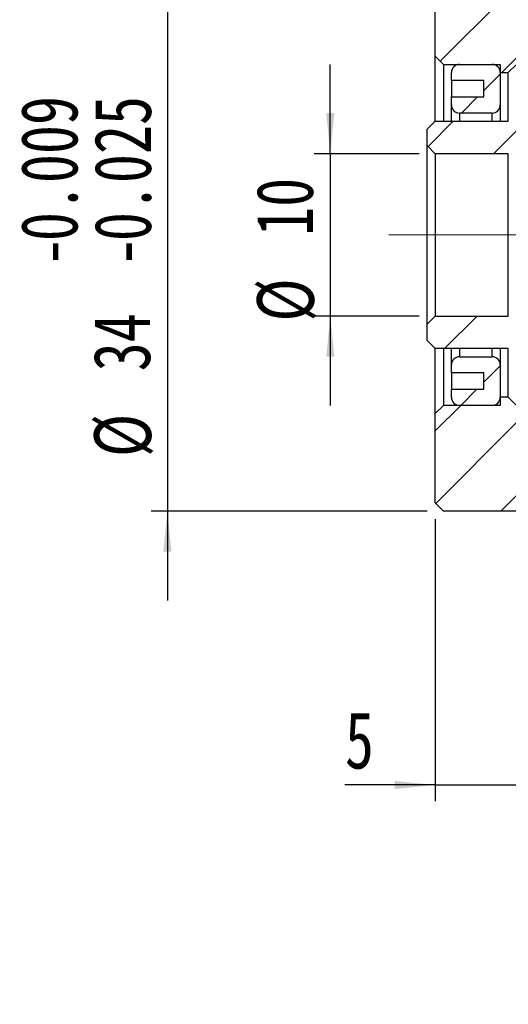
# Model space of a CAD drawing. Header units: millimetres. Extents: x 20 to 351, y 42 to 192.
# Tile 1 of 12: x 20 to 50, y 42 to 102. Entities that reach past the tile are written whole.
import ezdxf

# ---------------------------------------------------------------- set-up
doc = ezdxf.new("R2010")
doc.units = ezdxf.units.MM
doc.linetypes.add('CENTERX2', pattern=[20.32, 12.7, -2.54, 2.54, -2.54])
doc.layers.add('FORMAT', color=7, linetype='Continuous')
doc.styles.add('SLDTEXTSTYLE0', font='TXT', dxfattribs={"width": 0.75})
doc.styles.add('SLDTEXTSTYLE1', font='TXT', dxfattribs={"width": 0.75, "bigfont": 'bigfont'})
doc.dimstyles.new('SLDDIMSTYLE2', dxfattribs={"dimtxt": 3.5, "dimasz": 2.5, "dimexe": 0, "dimexo": 0.0625, "dimgap": 0.875, "dimtad": 1, "dimrnd": 1e-09, "dimzin": 12, "dimdsep": 46, "dimtxsty": 'SLDTEXTSTYLE0', "dimsah": 1, "dimcen": 0.09, "dimadec": 0, "dimazin": 3, "dimtfac": 1, "dimtmove": 0, "dimatfit": 0, "dimfxl": 1, "dimfrac": 2, "dimtolj": 1, "dimtzin": 12, "dimarcsym": 0})
doc.dimstyles.new('SLDDIMSTYLE6', dxfattribs={"dimtxt": 3.5, "dimasz": 2.5, "dimexe": 0, "dimexo": 0.0625, "dimgap": 0.875, "dimtad": 1, "dimdec": 3, "dimrnd": 1e-09, "dimzin": 12, "dimdsep": 46, "dimtxsty": 'SLDTEXTSTYLE0', "dimsah": 1, "dimcen": 0.09, "dimadec": 0, "dimazin": 3, "dimtol": 1, "dimtp": -0.009, "dimtm": 0.025, "dimtfac": 1, "dimtdec": 3, "dimtmove": 0, "dimatfit": 0, "dimfxl": 1, "dimfrac": 2, "dimtolj": 1, "dimarcsym": 0})

# ---------------------------------------------------------------- blocks, each defined once
blk = doc.blocks.new('_D_14')
at = {"layer": 'FORMAT', "color": 7}
for p, q in [((28.959, 105.957), (28.959, 111.457)), ((44.959, 105.957), (27.959, 105.957)), ((28.959, 105.957), (28.959, 71.957)), ((44.959, 71.957), (27.959, 71.957)), ((28.959, 71.957), (28.959, 66.457))]:
    blk.add_line(p, q, dxfattribs=at)
for points in [[(28.959, 105.957), (29.209, 108.457), (28.709, 108.457)], [(28.959, 71.957), (28.709, 69.457), (29.209, 69.457)]]:
    blk.add_solid(points, dxfattribs=at)
at = {"layer": 'FORMAT', "color": 7, "char_height": 3.5, "attachment_point": 1, "rotation": 90, "style": 'SLDTEXTSTYLE0'}
for s, insert in [('0.009', (19.922, 88.578)), ('0.025', (24.448, 88.578)), ('-', (19.922, 87.027)), ('-', (24.448, 87.027)), ('34', (24.394, 80.562)), ('%%c', (24.448, 75.284))]:
    blk.add_mtext(s, dxfattribs=dict(at, insert=insert))
blk = doc.blocks.new('_D_15')
at = {"layer": 'FORMAT', "color": 7}
for p, q in [((38.992, 93.957), (38.992, 99.457)), ((44.459, 93.957), (37.992, 93.957)), ((38.992, 93.957), (38.992, 83.957)), ((44.459, 83.957), (37.992, 83.957)), ((38.992, 83.957), (38.992, 78.457))]:
    blk.add_line(p, q, dxfattribs=at)
for points in [[(38.992, 93.957), (39.242, 96.457), (38.742, 96.457)], [(38.992, 83.957), (38.742, 81.457), (39.242, 81.457)]]:
    blk.add_solid(points, dxfattribs=at)
at = {"layer": 'FORMAT', "color": 7, "char_height": 3.5, "attachment_point": 1, "rotation": 90, "style": 'SLDTEXTSTYLE0'}
for s, insert in [('10', (34.426, 88.901)), ('%%c', (34.48, 83.622))]:
    blk.add_mtext(s, dxfattribs=dict(at, insert=insert))
blk = doc.blocks.new('_D_16')
at = {"layer": 'FORMAT', "color": 7}
for p, q in [((50.459, 75.957), (50.459, 54.09)), ((45.459, 71.457), (45.459, 54.09)), ((45.459, 55.09), (39.898, 55.09)), ((45.459, 55.09), (50.459, 55.09)), ((50.459, 55.09), (55.959, 55.09))]:
    blk.add_line(p, q, dxfattribs=at)
for points in [[(45.459, 55.09), (42.959, 55.34), (42.959, 54.84)], [(50.459, 55.09), (52.959, 54.84), (52.959, 55.34)]]:
    blk.add_solid(points, dxfattribs=at)
at = {"layer": 'FORMAT', "color": 7, "insert": (39.898, 59.602), "char_height": 3.5, "attachment_point": 1, "style": 'SLDTEXTSTYLE0'}
blk.add_mtext('5', dxfattribs=at)

msp = doc.modelspace()

# ---------------------------------------------------------------- hatches: boundary and pattern name
at = {"linetype": 'Continuous', "lineweight": 18}
h = msp.add_hatch(dxfattribs=at)
h.set_pattern_fill('ANSI31', style=0)
h.paths.add_polyline_path([(45.45928, 99.95714), (45.95928, 99.45714), (49.45928, 99.45714), (49.45928, 98.95714), (49.95928, 98.95714), (50.45928, 99.45714), (50.45928, 101.95714), (67.95928, 101.95714), (68.45928, 102.45714), (68.45928, 107.20714), (67.95928, 107.70714), (62.95928, 107.70714), (62.45928, 107.20714), (62.45928, 105.95714), (45.95928, 105.95714), (45.45928, 105.45714)], flags=0)
h = msp.add_hatch(dxfattribs=at)
h.set_pattern_fill('ANSI31', style=0)
edge = h.paths.add_edge_path(flags=0)
edge.add_line((48.45928, 97.45714), (46.45928, 97.45714))
edge.add_line((46.45928, 97.45714), (46.45928, 96.95714))
edge.add_arc((46.95928, 96.95714), 0.5, 180, 270)
edge.add_line((46.95928, 96.45714), (48.95928, 96.45714))
edge.add_arc((48.95928, 96.95714), 0.5, 270, 360)
edge.add_line((49.45928, 96.95714), (49.45928, 98.95714))
edge.add_arc((48.95928, 98.95714), 0.5, 0, 90)
edge.add_line((48.95928, 99.45714), (46.95928, 99.45714))
edge.add_arc((46.95928, 98.95714), 0.5, 90, 180)
edge.add_line((46.45928, 98.95714), (46.45928, 98.45714))
edge.add_line((46.45928, 98.45714), (48.45928, 98.45714))
edge.add_line((48.45928, 98.45714), (48.45928, 97.45714))
h = msp.add_hatch(dxfattribs=at)
h.set_pattern_fill('ANSI31', style=0)
edge = h.paths.add_edge_path(flags=0)
edge.add_line((44.95928, 95.45714), (44.95928, 94.45714))
edge.add_line((44.95928, 94.45714), (45.45928, 93.95714))
edge.add_line((45.45928, 93.95714), (49.95928, 93.95714))
edge.add_arc((49.95928, 94.45714), 0.5, 270, 360)
edge.add_line((50.45928, 94.45714), (50.45928, 95.45714))
edge.add_arc((49.95928, 95.45714), 0.5, 0, 90)
edge.add_line((49.95928, 95.95714), (45.45928, 95.95714))
edge.add_line((45.45928, 95.95714), (44.95928, 95.45714))
h = msp.add_hatch(dxfattribs=at)
h.set_pattern_fill('ANSI31', style=0)
edge = h.paths.add_edge_path(flags=0)
edge.add_line((49.95928, 83.95714), (45.45928, 83.95714))
edge.add_line((45.45928, 83.95714), (44.95928, 83.45714))
edge.add_line((44.95928, 83.45714), (44.95928, 82.45714))
edge.add_line((44.95928, 82.45714), (45.45928, 81.95714))
edge.add_line((45.45928, 81.95714), (49.95928, 81.95714))
edge.add_arc((49.95928, 82.45714), 0.5, 270, 360)
edge.add_line((50.45928, 82.45714), (50.45928, 83.45714))
edge.add_arc((49.95928, 83.45714), 0.5, 0, 90)
h = msp.add_hatch(dxfattribs=at)
h.set_pattern_fill('ANSI31', style=0)
edge = h.paths.add_edge_path(flags=0)
edge.add_line((46.45928, 80.45714), (48.45928, 80.45714))
edge.add_line((48.45928, 80.45714), (48.45928, 79.45714))
edge.add_line((48.45928, 79.45714), (46.45928, 79.45714))
edge.add_line((46.45928, 79.45714), (46.45928, 78.95714))
edge.add_arc((46.95928, 78.95714), 0.5, 180, 270)
edge.add_line((46.95928, 78.45714), (48.95928, 78.45714))
edge.add_arc((48.95928, 78.95714), 0.5, 270, 360)
edge.add_line((49.45928, 78.95714), (49.45928, 80.95714))
edge.add_arc((48.95928, 80.95714), 0.5, 0, 90)
edge.add_line((48.95928, 81.45714), (46.95928, 81.45714))
edge.add_arc((46.95928, 80.95714), 0.5, 90, 180)
edge.add_line((46.45928, 80.95714), (46.45928, 80.45714))
h = msp.add_hatch(dxfattribs=at)
h.set_pattern_fill('ANSI31', style=0)
h.paths.add_polyline_path([(49.45928, 78.95714), (49.45928, 78.45714), (45.95928, 78.45714), (45.45928, 77.95714), (45.45928, 72.45714), (45.95928, 71.95714), (62.45928, 71.95714), (62.45928, 70.70714), (62.95928, 70.20714), (67.95928, 70.20714), (68.45928, 70.70714), (68.45928, 75.45714), (67.95928, 75.95714), (50.45928, 75.95714), (50.45928, 78.45714), (49.95928, 78.95714)], flags=0)

# ---------------------------------------------------------------- linework, layer by layer
at = {"color": 7, "linetype": 'Continuous', "lineweight": 25}
for p, q in [((45.45928, 99.95714), (45.45928, 105.45714)), ((45.45928, 99.95714), (45.95928, 99.45714)), ((45.45928, 95.95714), (45.45928, 99.95714)), ((45.95928, 99.45714), (45.95928, 95.95714)), ((45.95928, 99.45714), (49.45929, 99.45714)), ((46.95928, 99.45714), (48.95928, 99.45714)), ((49.45929, 99.45714), (49.45929, 98.95714)), ((49.95928, 98.95714), (50.45929, 99.45714)), ((46.45928, 98.45714), (46.45928, 98.95714)), ((49.45929, 98.95714), (49.45929, 96.95714)), ((49.45929, 98.95714), (49.95928, 98.95714)), ((49.95928, 95.95714), (49.95928, 98.95714)), ((48.45928, 98.45714), (46.45928, 98.45714)), ((46.45928, 98.45714), (46.45928, 97.45714)), ((48.45928, 97.45714), (48.45928, 98.45714)), ((46.45928, 97.45714), (48.45928, 97.45714)), ((46.45928, 96.95714), (46.45928, 97.45714)), ((46.45928, 95.95714), (46.45928, 96.95714)), ((48.95928, 96.45714), (46.95928, 96.45714)), ((49.45929, 96.95714), (49.45929, 95.95714)), ((45.45928, 95.95714), (44.95929, 95.45714)), ((45.45928, 95.95714), (49.95928, 95.95714)), ((44.95929, 94.45714), (44.95929, 95.45714)), ((44.95929, 94.45714), (45.45928, 93.95714)), ((44.95929, 83.45714), (44.95929, 94.45714)), ((45.45928, 93.95714), (45.45928, 83.95714)), ((49.95928, 93.95714), (45.45928, 93.95714)), ((49.95928, 83.95714), (49.95928, 93.95714)), ((45.45928, 83.95714), (44.95929, 83.45714)), ((45.45928, 83.95714), (49.95928, 83.95714)), ((44.95929, 82.45714), (44.95929, 83.45714)), ((44.95929, 82.45714), (45.45928, 81.95714)), ((49.95928, 81.95714), (45.45928, 81.95714)), ((45.45928, 77.95714), (45.45928, 81.95714)), ((45.95928, 81.95714), (45.95928, 78.45714)), ((46.45928, 80.95714), (46.45928, 81.95714)), ((49.45929, 81.95714), (49.45929, 80.95714)), ((49.95928, 78.95714), (49.95928, 81.95714)), ((46.95928, 81.45714), (48.95928, 81.45714)), ((46.45928, 80.45714), (46.45928, 80.95714)), ((49.45929, 80.95714), (49.45929, 78.95714)), ((46.45928, 80.45714), (46.45928, 79.45714)), ((48.45928, 80.45714), (46.45928, 80.45714)), ((48.45928, 79.45714), (48.45928, 80.45714)), ((46.45928, 79.45714), (48.45928, 79.45714)), ((46.45928, 78.95714), (46.45928, 79.45714)), ((49.95928, 78.95714), (49.45929, 78.95714)), ((49.45929, 78.95714), (49.45929, 78.45714)), ((50.45929, 78.45714), (49.95928, 78.95714)), ((45.95928, 78.45714), (45.45928, 77.95714)), ((49.45929, 78.45714), (45.95928, 78.45714)), ((48.95928, 78.45714), (46.95928, 78.45714)), ((45.45928, 72.45714), (45.45928, 77.95714)), ((45.45928, 72.45714), (45.95928, 71.95714)), ((62.45928, 71.95714), (45.95928, 71.95714))]:
    msp.add_line(p, q, dxfattribs=at)
at = {"color": 8, "linetype": 'Continuous', "lineweight": 25}
for p, q in [((46.95928, 96.45714), (46.95928, 95.95714)), ((48.95928, 95.95714), (48.95928, 96.45714)), ((46.95928, 81.95714), (46.95928, 81.45714)), ((48.95928, 81.45714), (48.95928, 81.95714))]:
    msp.add_line(p, q, dxfattribs=at)
at = {"color": 7, "linetype": 'Continuous', "lineweight": 25}
for centre, start, end in [((46.95928, 98.95714), 90, 180), ((48.95928, 98.95714), 0, 90), ((46.95928, 96.95714), 180, 270), ((48.95928, 96.95714), 270, 0), ((46.95928, 80.95714), 90, 180), ((48.95928, 80.95714), 0, 90), ((46.95928, 78.95714), 180, 270), ((48.95928, 78.95714), 270, 0)]:
    msp.add_arc(centre, 0.5, start, end, dxfattribs=at)
at = {"layer": 'FORMAT', "color": 7, "linetype": 'CENTERX2', "lineweight": 18}
msp.add_line((42.59784, 88.95714), (81.91133, 88.95714), dxfattribs=at)

# ---------------------------------------------------------------- texts
at = {"layer": 'FORMAT', "insert": (60.54334, 50.11078), "char_height": 3.175, "attachment_point": 2, "style": 'SLDTEXTSTYLE1'}
msp.add_mtext('\\M+19655\\M+196CA\\M+19AA4 J-J', dxfattribs=at)

# ---------------------------------------------------------------- dimensions: what is measured, and where the dimension line sits
at = {"layer": 'FORMAT', "color": 7}
for base, p1, p2, dimstyle, picture, middle in [((28.95928, 71.95714), (45.95928, 105.95714), (45.95928, 71.95714), 'SLDDIMSTYLE6', '_D_14', (28.95928, 87.74956)), ((38.99161, 83.95714), (45.45928, 93.95714), (45.45928, 83.95714), 'SLDDIMSTYLE2', '_D_15', (38.99161, 88.84771))]:
    dim = msp.add_linear_dim(base=base, p1=p1, p2=p2, angle=90, text='%%c<>', dimstyle=dimstyle, dxfattribs=at)
    dim.commit()
    dim.dimension.update_dxf_attribs({"geometry": picture, "text_midpoint": middle, "dimtype": 160})
dim = msp.add_linear_dim(base=(50.45928, 55.08976), p1=(45.45928, 72.45714), p2=(50.45928, 76.95714), dimstyle='SLDDIMSTYLE2', dxfattribs=at)
dim.commit()
dim.dimension.update_dxf_attribs({"geometry": '_D_16', "text_midpoint": (41.19077, 55.08976), "dimtype": 160})

doc.saveas('drawing.dxf')
